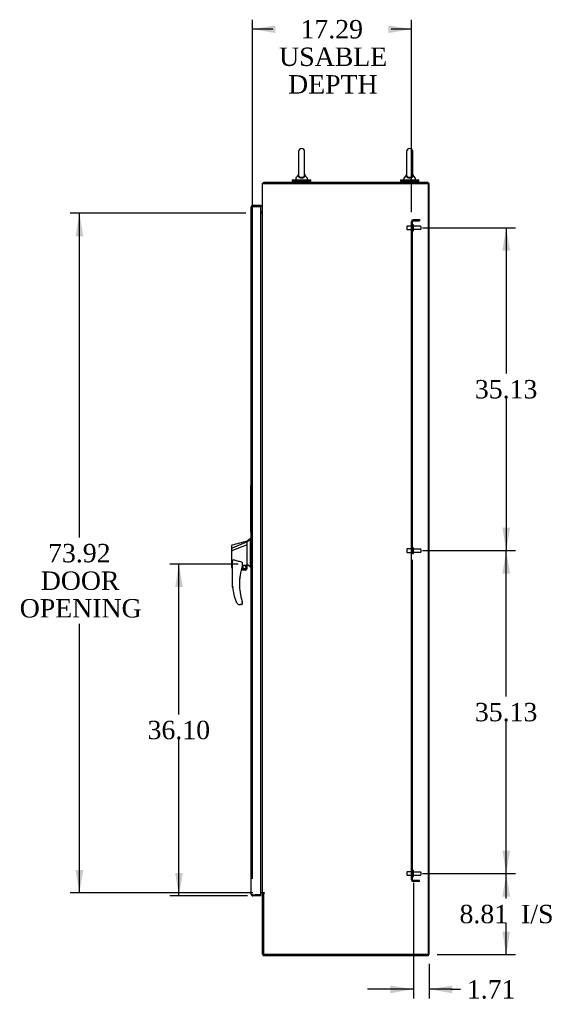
# Model space of a CAD drawing. Header units: inches. Extents: x 2 to 538, y -2 to 358.
# Tile 58 of 121: x 216 to 274, y 136 to 243. Entities that reach past the tile are written whole.
import ezdxf
from ezdxf.enums import TextEntityAlignment as Align
from ezdxf.lldxf.tags import DXFTag

# ---------------------------------------------------------------- set-up
doc = ezdxf.new("R2010")
doc.units = ezdxf.units.IN
doc.header["$MEASUREMENT"] = 0
for name, color, linetype in [('COM49853', 7, 'Continuous'), ('COM54274-3', 7, 'Continuous'), ('COM54321-2', 7, 'Continuous'), ('COM54323-2', 7, 'Continuous'), ('COM54330-5', 7, 'Continuous'), ('COM70995-2', 7, 'Continuous'), ('COM71137-8', 7, 'Continuous'), ('COM71139-8', 7, 'Continuous'), ('Default', 7, 'Continuous'), ('GSK11033', 7, 'Continuous'), ('HAN13060', 7, 'Continuous'), ('HAN13064', 7, 'Continuous'), ('LAB20180', 7, 'Continuous'), ('LAB30004', 7, 'Continuous'), ('ROL87452', 7, 'Continuous'), ('SCS00681', 7, 'Continuous'), ('STD26094', 7, 'Continuous'), ('WAF25363', 7, 'Continuous'), ('WAM254785', 7, 'Continuous')]:
    doc.layers.add(name, color=color, linetype=linetype)
doc.styles.add('SEACAD_Times_New_Roman', font='times.ttf')
tags = doc.linetypes.add('HIDDEN2', pattern=[0.1875, 0.125, -0.0625]).pattern_tags.tags
tags[6:7] = [DXFTag(74, 4), DXFTag(75, 0), DXFTag(340, '0'), DXFTag(46, 0.0), DXFTag(50, 0.0), DXFTag(44, 0.0), DXFTag(45, 0.0)]
tags[4:5] = [DXFTag(74, 4), DXFTag(75, 0), DXFTag(340, '0'), DXFTag(46, 0.0), DXFTag(50, 0.0), DXFTag(44, 0.0), DXFTag(45, 0.0)]
doc.dimstyles.new('HAMMOND_(STH_-_540x360)', dxfattribs={"dimtxt": 2, "dimasz": 2.5, "dimexe": 1, "dimexo": 1, "dimgap": 0.5, "dimtad": 0, "dimtih": 1, "dimtoh": 1, "dimzin": 0, "dimdsep": 46, "dimtxsty": 'SEACAD_Times_New_Roman', "dimblk1": '_SE_FILLED', "dimblk2": '_SE_FILLED', "dimsah": 1, "dimcen": 1, "dimadec": 0, "dimazin": 0, "dimtfac": 0.8, "dimtofl": 0, "dimtmove": 1, "dimatfit": 3, "dimfxl": 1, "dimtolj": 1, "dimtzin": 0, "dimarcsym": 0})

# ---------------------------------------------------------------- blocks, each defined once
blk = doc.blocks.new('SE2')
at = {"layer": 'COM49853', "color": 7, "linetype": 'HIDDEN2'}
for p, q in [((258.27, 185.12), (258.27, 221.15)), ((258.39, 220.75), (258.27, 220.75)), ((258.39, 220.76), (258.39, 221.15)), ((258.45, 221.34), (259.14, 221.34)), ((258.45, 221.21), (259.14, 221.21)), ((259.14, 221.34), (259.14, 221.21)), ((258.27, 220.18), (258.39, 220.18)), ((258.39, 185.63), (258.39, 220.17)), ((258.39, 185.62), (258.27, 185.62)), ((258.27, 149.52), (258.27, 185.06)), ((258.27, 185.06), (258.39, 185.06)), ((258.39, 150.51), (258.39, 184.34)), ((258.39, 150.5), (258.27, 150.5)), ((258.27, 149.93), (258.39, 149.93)), ((258.39, 149.52), (258.39, 149.92)), ((259.14, 149.46), (258.45, 149.46)), ((259.14, 149.34), (258.45, 149.34)), ((259.14, 149.34), (259.14, 149.46))]:
    blk.add_line(p, q, dxfattribs=at)
for centre, radius, start, end in [((258.45, 221.15), 0.185, 90, 180), ((258.45, 221.15), 0.06, 90, 180), ((258.45, 149.52), 0.185, 180, 270), ((258.45, 149.52), 0.06, 180, 270)]:
    blk.add_arc(centre, radius, start, end, dxfattribs=at)
at = {"layer": 'COM54274-3', "color": 7, "linetype": 'Continuous'}
for p, q in [((242.08, 225.28), (242.27, 225.28)), ((242.08, 148.11), (242.08, 225.28)), ((242.27, 225.28), (260.08, 225.28)), ((260.08, 225.28), (260.08, 141.4)), ((242.08, 222.03), (242.02, 222.03)), ((242.02, 148.11), (241.89, 148.11)), ((242.02, 148.11), (242.08, 148.11)), ((242.27, 148.11), (242.08, 148.11)), ((242.21, 141.4), (242.21, 148.08)), ((242.27, 148.08), (242.21, 148.08)), ((260.08, 141.4), (242.21, 141.4))]:
    blk.add_line(p, q, dxfattribs=at)
blk.add_arc((242.27, 148.09), 0.015, 270, 90, dxfattribs=at)
at = {"layer": 'COM54321-2', "color": 7, "linetype": 'Continuous'}
for p, q in [((242.21, 225.28), (242.21, 225.4)), ((260.08, 225.4), (242.21, 225.4)), ((260.08, 225.28), (260.08, 225.4)), ((242.02, 222.15), (241.89, 222.15)), ((242.02, 222.03), (241.89, 222.03))]:
    blk.add_line(p, q, dxfattribs=at)
for centre, radius, start, end in [((242.27, 225.22), 0.185, 108.9246, 161.0754), ((242.02, 222.21), 0.06, 270, 0), ((242.02, 222.21), 0.185, 270, 288.9246)]:
    blk.add_arc(centre, radius, start, end, dxfattribs=at)
at = {"layer": 'COM54323-2', "color": 7, "linetype": 'Continuous'}
blk.add_line((242.03, 222.03), (242.08, 222.03), dxfattribs=at)
at = {"layer": 'COM54330-5', "color": 7, "linetype": 'Continuous'}
for p, q in [((260.21, 225.28), (260.08, 225.28)), ((260.21, 141.4), (260.21, 225.28)), ((260.21, 141.4), (260.08, 141.4))]:
    blk.add_line(p, q, dxfattribs=at)
at = {"layer": 'COM70995-2', "color": 7, "linetype": 'Continuous'}
for p, q in [((242.08, 148.08), (242.08, 148.11)), ((242.08, 148.08), (242.21, 148.08)), ((242.08, 141.46), (242.08, 148.08)), ((242.21, 148.08), (242.21, 148.11)), ((260.08, 141.4), (260.08, 141.28)), ((260.08, 141.28), (242.27, 141.28))]:
    blk.add_line(p, q, dxfattribs=at)
blk.add_arc((242.27, 141.46), 0.185, 180, 270, dxfattribs=at)
at = {"layer": 'COM71137-8', "color": 7, "linetype": 'Continuous'}
for p, q in [((240.96, 222.78), (240.89, 222.83)), ((241.04, 222.78), (240.89, 222.78)), ((241.04, 222.78), (240.96, 222.78)), ((241.04, 222.9), (241.89, 222.9)), ((241.04, 222.78), (241.89, 222.78)), ((241.04, 222.78), (241.04, 222.78)), ((241.23, 222.78), (241.89, 222.78)), ((241.89, 222.9), (241.89, 222.78)), ((241.89, 147.9), (241.89, 222.78)), ((240.86, 147.96), (240.86, 222.72)), ((240.86, 222.72), (240.86, 222.72)), ((240.86, 222.72), (240.86, 222.72)), ((240.86, 222.72), (240.86, 222.72)), ((240.86, 147.96), (240.86, 147.96)), ((240.86, 147.96), (240.86, 147.96)), ((241.04, 147.9), (240.89, 147.9)), ((240.96, 147.9), (240.89, 147.86)), ((240.96, 147.9), (241.04, 147.9)), ((241.04, 147.9), (241.89, 147.9)), ((241.04, 147.9), (241.04, 147.9)), ((241.89, 147.9), (241.23, 147.9)), ((241.89, 147.78), (241.89, 147.9)), ((241.89, 147.78), (241.04, 147.78))]:
    blk.add_line(p, q, dxfattribs=at)
for centre, start, end in [((241.04, 222.72), 143.806, 179.8792), ((241.04, 222.72), 90, 143.806), ((241.04, 222.72), 179.9411, 180), ((241.04, 147.96), 180, 180.0589), ((241.04, 147.96), 180.1208, 216.194), ((241.04, 147.96), 216.194, 270)]:
    blk.add_arc(centre, 0.185, start, end, dxfattribs=at)
for points in [[(240.89, 222.78), (240.88, 222.77), (240.87, 222.76), (240.86, 222.74), (240.86, 222.74), (240.86, 222.73), (240.86, 222.72), (240.86, 222.72)], [(240.89, 147.9), (240.88, 147.91), (240.87, 147.92), (240.86, 147.94), (240.86, 147.94), (240.86, 147.95), (240.86, 147.96), (240.86, 147.96)]]:
    blk.add_open_spline(points, degree=3, knots=[0, 0, 0, 0, 0.5, 0.5, 0.75, 0.75, 1, 1, 1, 1], dxfattribs=at)
at = {"layer": 'COM71139-8', "color": 7, "linetype": 'Continuous'}
for p, q in [((241.89, 222.78), (241.89, 222.78)), ((240.89, 147.86), (240.89, 147.86)), ((241.89, 147.9), (241.89, 147.9)), ((241.89, 147.78), (241.04, 147.78)), ((241.89, 147.78), (241.89, 147.78))]:
    blk.add_line(p, q, dxfattribs=at)
blk.add_arc((241.04, 147.96), 0.185, 216.194, 270, dxfattribs=at)
at = {"layer": 'GSK11033', "color": 7, "linetype": 'Continuous'}
for p, q in [((241.23, 222.78), (240.98, 222.78)), ((240.98, 222.78), (240.98, 222.78)), ((241.23, 222.78), (241.23, 222.78)), ((240.98, 147.9), (241.23, 147.9)), ((240.98, 147.9), (240.98, 147.9)), ((241.23, 147.9), (241.23, 147.9))]:
    blk.add_line(p, q, dxfattribs=at)
at = {"layer": 'HAN13060', "color": 7, "linetype": 'Continuous'}
for p, q in [((240.42, 186.28), (240.42, 186.39)), ((240.86, 186.69), (240.77, 186.69)), ((240.78, 186.69), (240.78, 186.59)), ((240.78, 186.53), (240.78, 186.59)), ((240.78, 186.44), (240.78, 186.53)), ((240.78, 183.95), (240.78, 186.44)), ((238.74, 185.6), (238.74, 185.9)), ((238.74, 185.36), (238.74, 185.6)), ((238.74, 183.49), (238.74, 185.36)), ((240.42, 186.28), (238.79, 185.62)), ((240.42, 185.97), (238.8, 185.36)), ((238.8, 185.36), (238.8, 185.36)), ((240.42, 186.13), (240.42, 186.28)), ((240.42, 186.04), (240.42, 186.13)), ((240.42, 185.97), (240.42, 186.04)), ((240.42, 184.08), (240.42, 185.97)), ((238.82, 181.36), (238.82, 184.03)), ((238.82, 183.43), (238.82, 183.44)), ((240.23, 183.22), (239.75, 183.22)), ((239.78, 183.34), (240.36, 183.34)), ((239.88, 183.95), (239.88, 183.69)), ((239.88, 183.7), (240.01, 183.73)), ((240.09, 183.75), (240.33, 183.8)), ((240.36, 183.81), (240.42, 183.82)), ((240.36, 183.81), (240.36, 183.81)), ((240.36, 183.81), (240.36, 183.34)), ((240.42, 183.93), (240.42, 184.08)), ((240.42, 183.82), (240.42, 183.93)), ((240.78, 183.55), (240.78, 183.95)), ((240.78, 183.52), (240.78, 183.55)), ((240.78, 183.52), (240.86, 183.52)), ((239.38, 179.56), (239.38, 179.56)), ((239.82, 179.47), (239.67, 179.47)), ((239.88, 179.71), (239.88, 179.53))]:
    blk.add_line(p, q, dxfattribs=at)
blk.add_circle((240.1, 183.55), 0.188, dxfattribs=at)
for centre, radius, start, end in [((-60.09, 1304.89), 1158.16, 284.95443, 285.03882), ((224.39, 205.72), 25.11, 309.6694, 310.7299), ((238.8, 185.9), 0.06, 105.3239, 180.0002), ((238.79, 185.72), 0.361, 262.9065, 271.5232), ((245.99, 181.7), 6.42, 162.105, 197.0102), ((239.82, 183.69), 0.06, 342.105, 0), ((240.1, 183.55), 0.202, 115.2676, 90.8956), ((239.83, 184.67), 0.961, 280.5316, 285.6316), ((240.23, 183.34), 0.125, 270, 310.5358), ((240.23, 183.34), 0.125, 310.5358, 346.1135), ((240.23, 183.34), 0.125, 346.1135, 360), ((204.01, 140.38), 56.69, 49.5649, 50.0347), ((246.16, 182.29), 7.4, 187.261, 199.7146), ((239.67, 179.97), 0.5, 199.7146, 235.4377), ((239.67, 179.97), 0.5, 235.4377, 270), ((239.82, 179.53), 0.06, 270, 360), ((239.82, 179.71), 0.06, 0, 17.895)]:
    blk.add_arc(centre, radius, start, end, dxfattribs=at)
blk.add_ellipse((238.8, 183.49), major_axis=(0.06, 0), ratio=0.999979, start_param=3.141468, end_param=4.950188, dxfattribs=at)
blk.add_open_spline([(240.78, 186.59), (240.66, 186.49), (240.54, 186.38), (240.42, 186.28)], degree=3, dxfattribs=at)
for points, knots in [([(238.79, 185.62), (238.77, 185.62), (238.76, 185.62), (238.75, 185.61), (238.74, 185.6), (238.74, 185.6)], [0, 0, 0, 0, 0.5, 0.5, 1, 1, 1, 1]), ([(238.82, 184.03), (238.82, 184.09), (238.83, 184.14), (238.84, 184.23), (238.85, 184.26), (238.86, 184.3), (238.87, 184.31), (238.88, 184.33), (238.88, 184.34), (238.9, 184.34), (238.9, 184.35), (238.91, 184.34)], [0, 0, 0, 0, 0.5, 0.5, 0.75, 0.75, 0.875, 0.875, 0.9375, 0.9375, 1, 1, 1, 1]), ([(239.82, 184.1), (239.74, 184.11), (239.67, 184.13), (239.51, 184.16), (239.43, 184.17), (239.28, 184.21), (239.21, 184.24), (239.06, 184.29), (238.98, 184.31), (238.91, 184.34)], [0, 0, 0, 0, 0.25, 0.25, 0.5, 0.5, 0.75, 0.75, 1, 1, 1, 1]), ([(239.82, 184.1), (239.83, 184.1), (239.83, 184.1), (239.84, 184.1), (239.84, 184.1), (239.85, 184.09), (239.85, 184.08), (239.86, 184.07), (239.86, 184.06), (239.87, 184.05), (239.87, 184.04), (239.87, 184.02), (239.88, 184.01), (239.88, 183.98), (239.88, 183.98), (239.88, 183.96), (239.88, 183.96), (239.88, 183.95)], [0, 0, 0, 0, 0.0625, 0.0625, 0.125, 0.125, 0.25, 0.25, 0.375, 0.375, 0.5, 0.5, 0.75, 0.75, 0.875, 0.875, 1, 1, 1, 1]), ([(240.33, 183.8), (240.33, 183.8), (240.33, 183.8), (240.34, 183.81), (240.34, 183.81), (240.35, 183.81), (240.36, 183.81), (240.36, 183.81)], [0, 0, 0, 0, 0.25, 0.25, 0.5, 0.5, 1, 1, 1, 1]), ([(238.91, 181.36), (238.91, 181.36), (238.9, 181.36), (238.89, 181.36), (238.88, 181.36), (238.87, 181.36), (238.86, 181.36), (238.84, 181.36), (238.84, 181.36), (238.83, 181.36), (238.83, 181.36), (238.83, 181.36), (238.82, 181.36), (238.82, 181.36), (238.82, 181.36), (238.82, 181.36)], [0, 0, 0, 0, 0.125, 0.125, 0.25, 0.25, 0.5, 0.5, 0.625, 0.625, 0.75, 0.75, 0.875, 0.875, 1, 1, 1, 1]), ([(239.85, 179.82), (239.85, 179.8), (239.86, 179.78), (239.87, 179.76), (239.87, 179.75), (239.87, 179.74), (239.88, 179.73), (239.88, 179.73), (239.88, 179.73), (239.88, 179.72), (239.88, 179.72), (239.88, 179.72)], [0, 0, 0, 0, 0.5, 0.5, 0.75, 0.75, 0.875, 0.875, 0.9375, 0.9375, 1, 1, 1, 1])]:
    blk.add_open_spline(points, degree=3, knots=knots, dxfattribs=at)
at = {"layer": 'HAN13064', "color": 7, "linetype": 'Continuous'}
for p, q in [((238.82, 183.43), (238.82, 183.44)), ((240.23, 183.22), (239.75, 183.22)), ((240.36, 183.81), (240.42, 183.82)), ((240.42, 183.82), (240.42, 183.82)), ((240.78, 183.52), (240.86, 183.52)), ((239.82, 179.47), (239.67, 179.47))]:
    blk.add_line(p, q, dxfattribs=at)
for centre, radius, start, end in [((238.8, 185.9), 0.06, 105.3239, 180.0002), ((245.99, 181.7), 6.42, 166.284, 176.5354), ((240.1, 183.55), 0.188, 0, 180), ((240.23, 183.34), 0.125, 310.5358, 346.1135), ((246.16, 182.29), 7.4, 187.261, 199.7146)]:
    blk.add_arc(centre, radius, start, end, dxfattribs=at)
at = {"layer": 'LAB20180', "color": 7, "linetype": 'Continuous'}
for p, q in [((240.82, 192.43), (240.83, 192.43)), ((240.82, 192.3), (240.82, 192.43)), ((240.82, 188.93), (240.82, 192.3)), ((240.83, 188.74), (240.83, 192.49)), ((240.83, 192.49), (240.86, 192.49)), ((240.82, 189.62), (240.82, 189.62)), ((240.82, 188.8), (240.82, 188.93)), ((240.82, 188.8), (240.83, 188.8)), ((240.83, 188.74), (240.86, 188.74))]:
    blk.add_line(p, q, dxfattribs=at)
at = {"layer": 'LAB30004', "color": 7, "linetype": 'Continuous'}
for p, q in [((240.82, 187.45), (240.82, 188.8)), ((240.83, 187.24), (240.83, 188.74)), ((240.82, 187.77), (240.82, 187.77)), ((240.82, 187.33), (240.82, 187.45)), ((240.82, 187.33), (240.83, 187.33)), ((240.82, 187.33), (240.82, 187.33)), ((240.82, 187.33), (240.83, 187.33)), ((240.83, 187.24), (240.83, 187.24)), ((240.83, 187.24), (240.86, 187.24)), ((240.83, 187.24), (240.86, 187.24))]:
    blk.add_line(p, q, dxfattribs=at)
at = {"layer": 'ROL87452', "color": 7, "linetype": 'Continuous'}
for start, end in [(174.1697, 177.6168), (174.276, 177.7227)]:
    blk.add_arc((242.71, 148.06), 0.5, start, end, dxfattribs=at)
at = {"layer": 'SCS00681', "color": 7, "linetype": 'Continuous'}
for p, q in [((246, 228.75), (246, 226.17)), ((246.66, 226.17), (246.66, 228.75)), ((257.75, 228.75), (257.75, 226.17)), ((258.41, 226.17), (258.41, 228.75)), ((246, 226.21), (245.72, 225.88)), ((246.94, 225.88), (246.66, 226.21)), ((257.75, 226.21), (257.47, 225.88)), ((258.69, 225.88), (258.41, 226.21)), ((245.71, 225.84), (245.71, 225.72)), ((246.96, 225.72), (246.96, 225.84)), ((257.46, 225.84), (257.46, 225.72)), ((258.71, 225.72), (258.71, 225.84))]:
    blk.add_line(p, q, dxfattribs=at)
for centre, radius, start, end in [((246.33, 228.75), 0.331, 0, 180), ((258.08, 228.75), 0.331, 0, 180), ((245.77, 225.84), 0.06, 140.3214, 180), ((245.77, 225.72), 0.06, 180, 270), ((246.9, 225.72), 0.06, 270, 0), ((246.9, 225.84), 0.06, 0, 39.6786), ((257.52, 225.84), 0.06, 140.3214, 180), ((257.52, 225.72), 0.06, 180, 270), ((258.65, 225.72), 0.06, 270, 0), ((258.65, 225.84), 0.06, 0, 39.6786)]:
    blk.add_arc(centre, radius, start, end, dxfattribs=at)
for points, knots in [([(246, 226.25), (246, 226.25), (246, 226.26), (245.99, 226.26), (245.98, 226.26), (245.97, 226.26), (245.96, 226.26), (245.96, 226.26), (245.95, 226.25), (245.95, 226.25), (245.95, 226.25), (245.95, 226.24), (245.95, 226.24), (245.95, 226.24), (245.95, 226.24), (245.95, 226.24), (245.95, 226.24), (245.95, 226.23), (245.94, 226.21), (245.94, 226.17), (245.94, 226.12), (245.96, 226.07), (245.99, 226.02), (246.03, 225.98), (246.08, 225.95), (246.14, 225.92), (246.2, 225.9), (246.27, 225.89), (246.34, 225.89), (246.41, 225.89), (246.47, 225.9), (246.53, 225.92), (246.59, 225.95), (246.64, 225.99), (246.68, 226.03), (246.7, 226.08), (246.72, 226.13), (246.72, 226.18), (246.72, 226.22), (246.72, 226.24), (246.71, 226.24), (246.71, 226.24), (246.71, 226.24), (246.71, 226.24), (246.71, 226.24), (246.71, 226.24), (246.71, 226.25), (246.71, 226.25), (246.71, 226.26), (246.7, 226.26), (246.69, 226.26), (246.68, 226.26), (246.67, 226.26), (246.66, 226.25), (246.66, 226.25), (246.66, 226.24), (246.66, 226.24)], [0.0142212, 0.0142212, 0.0142212, 0.0142212, 0.0142232, 0.0193557, 0.024767, 0.0300603, 0.0342718, 0.0378111, 0.0407853, 0.0431929, 0.0449862, 0.0458763, 0.0463653, 0.0467829, 0.0473908, 0.0486274, 0.0526041, 0.0764074, 0.1053875, 0.1454554, 0.1928414, 0.2394152, 0.2827969, 0.3243704, 0.3632141, 0.400083, 0.4349408, 0.4717999, 0.5069248, 0.5416756, 0.576165, 0.6120005, 0.6488445, 0.6882373, 0.7298241, 0.7739172, 0.8204194, 0.8696317, 0.9142414, 0.9378799, 0.9539625, 0.9576536, 0.959585, 0.96082, 0.9610884, 0.9613418, 0.9618007, 0.9651255, 0.9690943, 0.9733024, 0.9782071, 0.9835709, 0.9893604, 0.993848, 0.9975679, 1, 1, 1, 1]), ([(246, 226.17), (246, 226.17), (246, 226.17), (246, 226.13), (246.01, 226.09), (246.06, 226.03), (246.1, 226), (246.18, 225.97), (246.21, 225.96), (246.27, 225.95), (246.31, 225.95), (246.38, 225.95), (246.41, 225.95), (246.47, 225.97), (246.5, 225.98), (246.58, 226.01), (246.61, 226.04), (246.65, 226.1), (246.66, 226.14), (246.66, 226.17), (246.66, 226.18), (246.66, 226.18)], [0.2404678, 0.2404678, 0.2404678, 0.2404678, 0.25, 0.25, 0.3125, 0.3125, 0.375, 0.375, 0.40625, 0.40625, 0.4375, 0.4375, 0.46875, 0.46875, 0.5, 0.5, 0.5625, 0.5625, 0.625, 0.625, 0.6336077, 0.6336077, 0.6336077, 0.6336077]), ([(257.75, 226.25), (257.75, 226.25), (257.75, 226.26), (257.74, 226.26), (257.73, 226.26), (257.72, 226.26), (257.71, 226.26), (257.71, 226.26), (257.7, 226.25), (257.7, 226.25), (257.7, 226.25), (257.7, 226.24), (257.7, 226.24), (257.7, 226.24), (257.7, 226.24), (257.7, 226.24), (257.7, 226.24), (257.7, 226.23), (257.69, 226.21), (257.69, 226.17), (257.69, 226.12), (257.71, 226.07), (257.74, 226.02), (257.78, 225.98), (257.83, 225.95), (257.89, 225.92), (257.95, 225.9), (258.02, 225.89), (258.09, 225.89), (258.16, 225.89), (258.22, 225.9), (258.28, 225.92), (258.34, 225.95), (258.39, 225.99), (258.43, 226.03), (258.45, 226.08), (258.47, 226.13), (258.47, 226.18), (258.47, 226.22), (258.47, 226.24), (258.46, 226.24), (258.46, 226.24), (258.46, 226.24), (258.46, 226.24), (258.46, 226.24), (258.46, 226.24), (258.46, 226.25), (258.46, 226.25), (258.46, 226.26), (258.45, 226.26), (258.44, 226.26), (258.43, 226.26), (258.42, 226.26), (258.41, 226.25), (258.41, 226.25), (258.41, 226.24), (258.41, 226.24)], [0.0142212, 0.0142212, 0.0142212, 0.0142212, 0.0142232, 0.0193557, 0.024767, 0.0300603, 0.0342718, 0.0378111, 0.0407853, 0.0431929, 0.0449862, 0.0458763, 0.0463653, 0.0467829, 0.0473908, 0.0486274, 0.0526041, 0.0764074, 0.1053875, 0.1454554, 0.1928414, 0.2394152, 0.2827969, 0.3243704, 0.3632141, 0.400083, 0.4349408, 0.4717999, 0.5069248, 0.5416756, 0.576165, 0.6120005, 0.6488445, 0.6882373, 0.7298241, 0.7739172, 0.8204194, 0.8696317, 0.9142414, 0.9378799, 0.9539625, 0.9576536, 0.959585, 0.96082, 0.9610884, 0.9613418, 0.9618007, 0.9651255, 0.9690943, 0.9733024, 0.9782071, 0.9835709, 0.9893604, 0.993848, 0.9975679, 1, 1, 1, 1]), ([(257.75, 226.17), (257.75, 226.17), (257.75, 226.17), (257.75, 226.13), (257.76, 226.09), (257.81, 226.03), (257.85, 226), (257.93, 225.97), (257.96, 225.96), (258.02, 225.95), (258.06, 225.95), (258.13, 225.95), (258.16, 225.95), (258.22, 225.97), (258.25, 225.98), (258.33, 226.01), (258.36, 226.04), (258.4, 226.1), (258.41, 226.14), (258.41, 226.17), (258.41, 226.18), (258.41, 226.18)], [0.2404678, 0.2404678, 0.2404678, 0.2404678, 0.25, 0.25, 0.3125, 0.3125, 0.375, 0.375, 0.40625, 0.40625, 0.4375, 0.4375, 0.46875, 0.46875, 0.5, 0.5, 0.5625, 0.5625, 0.625, 0.625, 0.6336077, 0.6336077, 0.6336077, 0.6336077])]:
    blk.add_open_spline(points, degree=3, knots=knots, dxfattribs=at)
at = {"layer": 'STD26094', "color": 7, "linetype": 'HIDDEN2'}
for p, q in [((257.81, 220.65), (257.77, 220.61)), ((257.81, 220.28), (257.81, 220.65)), ((258.39, 220.65), (257.81, 220.65)), ((258.39, 220.17), (258.39, 220.76)), ((258.46, 220.79), (258.42, 220.79)), ((258.49, 220.17), (258.49, 220.76)), ((259.27, 220.63), (258.49, 220.63)), ((257.77, 220.61), (257.77, 220.31)), ((257.77, 220.31), (257.81, 220.28)), ((257.81, 220.28), (258.39, 220.28)), ((258.42, 220.14), (258.46, 220.14)), ((258.49, 220.3), (259.27, 220.3)), ((259.33, 220.36), (259.33, 220.57)), ((257.81, 185.53), (257.77, 185.49)), ((257.77, 185.49), (257.77, 185.19)), ((257.81, 185.15), (257.81, 185.53)), ((258.39, 185.53), (257.81, 185.53)), ((258.39, 185.04), (258.39, 185.63)), ((258.46, 185.66), (258.42, 185.66)), ((258.49, 185.04), (258.49, 185.63)), ((259.27, 185.5), (258.49, 185.5)), ((259.33, 185.23), (259.33, 185.44)), ((257.77, 185.19), (257.81, 185.15)), ((257.81, 185.15), (258.39, 185.15)), ((258.42, 185.01), (258.46, 185.01)), ((258.49, 185.17), (259.27, 185.17)), ((257.81, 150.4), (257.77, 150.36)), ((257.77, 150.36), (257.77, 150.06)), ((257.77, 150.06), (257.81, 150.03)), ((257.81, 150.03), (257.81, 150.4)), ((258.39, 150.4), (257.81, 150.4)), ((257.81, 150.03), (258.39, 150.03)), ((258.39, 149.92), (258.39, 150.51)), ((258.46, 150.54), (258.42, 150.54)), ((258.49, 149.92), (258.49, 150.51)), ((259.27, 150.38), (258.49, 150.38)), ((258.49, 150.05), (259.27, 150.05)), ((259.33, 150.11), (259.33, 150.32)), ((258.42, 149.89), (258.46, 149.89))]:
    blk.add_line(p, q, dxfattribs=at)
for centre, radius, start, end in [((258.42, 220.76), 0.03, 90, 180), ((258.46, 220.76), 0.03, 0, 90), ((259.27, 220.57), 0.06, 0, 90), ((258.42, 220.17), 0.03, 180, 270), ((258.46, 220.17), 0.03, 270, 0), ((259.27, 220.36), 0.06, 270, 0), ((258.42, 185.63), 0.03, 90, 180), ((258.46, 185.63), 0.03, 0, 90), ((259.27, 185.44), 0.06, 0, 90), ((258.42, 185.04), 0.03, 180, 270), ((258.46, 185.04), 0.03, 270, 0), ((259.27, 185.23), 0.06, 270, 0), ((258.42, 150.51), 0.03, 90, 180), ((258.46, 150.51), 0.03, 0, 90), ((259.27, 150.32), 0.06, 0, 90), ((259.27, 150.11), 0.06, 270, 0), ((258.42, 149.92), 0.03, 180, 270), ((258.46, 149.92), 0.03, 270, 0)]:
    blk.add_arc(centre, radius, start, end, dxfattribs=at)
at = {"layer": 'WAF25363', "color": 7, "linetype": 'Continuous'}
for p, q in [((245.32, 225.66), (247.34, 225.66)), ((245.32, 225.66), (245.32, 225.53)), ((245.32, 225.53), (247.34, 225.53)), ((247.34, 225.53), (247.34, 225.66)), ((257.07, 225.66), (259.09, 225.66)), ((257.07, 225.66), (257.07, 225.53)), ((257.07, 225.53), (259.09, 225.53)), ((259.09, 225.53), (259.09, 225.66))]:
    blk.add_line(p, q, dxfattribs=at)
at = {"layer": 'WAM254785', "color": 7, "linetype": 'Continuous'}
for p, q in [((245.58, 225.53), (245.58, 225.4)), ((247.08, 225.4), (247.08, 225.53)), ((257.33, 225.53), (257.33, 225.4)), ((258.83, 225.4), (258.83, 225.53))]:
    blk.add_line(p, q, dxfattribs=at)
blk = doc.blocks.new('DMBLK4800')
at = {"layer": 'Default', "linetype": 'Continuous'}
for points in [[(269, 147.71), (268.58, 150.21), (268.16, 147.71)], [(269, 143.9), (268.16, 143.9), (268.58, 141.4)]]:
    blk.add_hatch(color=7, dxfattribs=at).paths.add_polyline_path(points)
at = {"layer": 'Default', "color": 7, "linetype": 'Continuous'}
for p, q in [((259.49, 150.21), (269.58, 150.21)), ((268.58, 147.51), (268.58, 150.21)), ((268.58, 141.4), (268.58, 144.81)), ((261.08, 141.4), (269.58, 141.4))]:
    blk.add_line(p, q, dxfattribs=at)
at = {"layer": 'Default', "color": 7, "linetype": 'Continuous', "style": 'SEACAD_Times_New_Roman'}
for s, p in [('8.81', (263.5, 146.81)), ('I/S', (270.2, 146.81))]:
    blk.add_text(s, height=2, dxfattribs=at).set_placement(p, align=Align.TOP_LEFT)
blk = doc.blocks.new('_SE_FILLED')
at = {"color": 0}
blk.add_line((0, 0), (-1, 0), dxfattribs=at)
blk.add_solid([(0, 0), (-1, -0.1665), (-1, 0.1665), (0, 0)], dxfattribs=at)
blk = doc.blocks.new('DMBLK4801')
at = {"layer": 'Default', "linetype": 'Continuous'}
for points in [[(269, 182.84), (268.58, 185.34), (268.16, 182.84)], [(269, 152.71), (268.16, 152.71), (268.58, 150.21)]]:
    blk.add_hatch(color=7, dxfattribs=at).paths.add_polyline_path(points)
at = {"layer": 'Default', "color": 7, "linetype": 'Continuous'}
for p, q in [((259.49, 185.34), (269.58, 185.34)), ((268.58, 169.48), (268.58, 185.34)), ((268.58, 150.21), (268.58, 166.78)), ((259.49, 150.21), (269.58, 150.21))]:
    blk.add_line(p, q, dxfattribs=at)
at = {"layer": 'Default', "color": 7, "linetype": 'Continuous', "style": 'SEACAD_Times_New_Roman'}
blk.add_text('35.13', height=2, dxfattribs=at).set_placement((265.17, 168.78), align=Align.TOP_LEFT)
blk = doc.blocks.new('DMBLK4803')
at = {"layer": 'Default', "linetype": 'Continuous'}
for points in [[(255.99, 137.2), (258.49, 137.62), (255.99, 138.03)], [(262.71, 137.2), (262.71, 138.03), (260.21, 137.62)]]:
    blk.add_hatch(color=7, dxfattribs=at).paths.add_polyline_path(points)
at = {"layer": 'Default', "color": 7, "linetype": 'Continuous'}
for p, q in [((258.49, 149.21), (258.49, 136.62)), ((260.21, 140.4), (260.21, 136.62)), ((258.49, 137.62), (253.49, 137.62)), ((262.6, 137.62), (260.21, 137.62)), ((262.6, 137.62), (263.6, 137.62))]:
    blk.add_line(p, q, dxfattribs=at)
at = {"layer": 'Default', "color": 7, "linetype": 'Continuous', "style": 'SEACAD_Times_New_Roman'}
blk.add_text('1.71', height=2, dxfattribs=at).set_placement((264.3, 138.62), align=Align.TOP_LEFT)
blk = doc.blocks.new('DMBLK4810')
at = {"layer": 'Default', "linetype": 'Continuous'}
for points in [[(221.75, 219.53), (222.59, 219.53), (222.17, 222.03)], [(221.75, 150.61), (222.17, 148.11), (222.59, 150.61)]]:
    blk.add_hatch(color=7, dxfattribs=at).paths.add_polyline_path(points)
at = {"layer": 'Default', "color": 7, "linetype": 'Continuous'}
for p, q in [((240.27, 222.03), (221.17, 222.03)), ((222.17, 186.77), (222.17, 222.03)), ((222.17, 148.11), (222.17, 177.37)), ((241.02, 148.11), (221.17, 148.11))]:
    blk.add_line(p, q, dxfattribs=at)
at = {"layer": 'Default', "color": 7, "linetype": 'Continuous', "style": 'SEACAD_Times_New_Roman'}
for s, p in [('73.92', (218.76, 186.07)), ('DOOR', (217.97, 183.07)), ('OPENING', (215.68, 180.07))]:
    blk.add_text(s, height=2, dxfattribs=at).set_placement(p, align=Align.TOP_LEFT)
blk = doc.blocks.new('DMBLK4819')
at = {"layer": 'Default', "linetype": 'Continuous'}
for points in [[(243.48, 242.47), (240.98, 242.06), (243.48, 241.64)], [(255.77, 242.47), (255.77, 241.64), (258.27, 242.06)]]:
    blk.add_hatch(color=7, dxfattribs=at).paths.add_polyline_path(points)
at = {"layer": 'Default', "color": 7, "linetype": 'Continuous'}
for p, q in [((240.98, 149.65), (240.98, 243.06)), ((243.19, 242.06), (240.98, 242.06)), ((258.27, 242.06), (256.06, 242.06)), ((258.27, 222.15), (258.27, 243.06))]:
    blk.add_line(p, q, dxfattribs=at)
at = {"layer": 'Default', "color": 7, "linetype": 'Continuous', "style": 'SEACAD_Times_New_Roman'}
for s, p in [('17.29', (246.21, 243.06)), ('USABLE', (243.89, 240.06)), ('DEPTH', (244.86, 237.06))]:
    blk.add_text(s, height=2, dxfattribs=at).set_placement(p, align=Align.TOP_LEFT)
blk = doc.blocks.new('DMBLK4820')
at = {"layer": 'Default', "linetype": 'Continuous'}
for points in [[(232.58, 181.38), (233.41, 181.38), (232.99, 183.88)], [(232.58, 150.28), (232.99, 147.78), (233.41, 150.28)]]:
    blk.add_hatch(color=7, dxfattribs=at).paths.add_polyline_path(points)
at = {"layer": 'Default', "color": 7, "linetype": 'Continuous'}
for p, q in [((239.42, 183.88), (231.99, 183.88)), ((232.99, 167.53), (232.99, 183.88)), ((232.99, 147.78), (232.99, 164.83)), ((240.46, 147.78), (231.99, 147.78))]:
    blk.add_line(p, q, dxfattribs=at)
at = {"layer": 'Default', "color": 7, "linetype": 'Continuous', "style": 'SEACAD_Times_New_Roman'}
blk.add_text('36.10', height=2, dxfattribs=at).set_placement((229.58, 166.83), align=Align.TOP_LEFT)
blk = doc.blocks.new('DMBLK4822')
at = {"layer": 'Default', "linetype": 'Continuous'}
for points in [[(269, 217.96), (268.58, 220.46), (268.16, 217.96)], [(269, 187.84), (268.16, 187.84), (268.58, 185.34)]]:
    blk.add_hatch(color=7, dxfattribs=at).paths.add_polyline_path(points)
at = {"layer": 'Default', "color": 7, "linetype": 'Continuous'}
for p, q in [((259.49, 220.46), (269.58, 220.46)), ((268.58, 220.46), (268.58, 204.6)), ((268.58, 201.9), (268.58, 185.34)), ((259.49, 185.34), (269.58, 185.34))]:
    blk.add_line(p, q, dxfattribs=at)
at = {"layer": 'Default', "color": 7, "linetype": 'Continuous', "style": 'SEACAD_Times_New_Roman'}
blk.add_text('35.13', height=2, dxfattribs=at).set_placement((265.17, 203.9), align=Align.TOP_LEFT)

msp = doc.modelspace()

# ---------------------------------------------------------------- block references
at = {"layer": 'Default'}
msp.add_blockref('SE2', (0, 0), dxfattribs=at)

# ---------------------------------------------------------------- dimensions: what is measured, and where the dimension line sits
at = {"layer": 'Default', "color": 7, "linetype": 'Continuous'}
dim = msp.add_linear_dim(base=(240.982, 242.056), p1=(258.269, 221.154), p2=(240.982, 148.655), text='\\A1;<>\\PUSABLE\\XDEPTH', dimstyle='HAMMOND_(STH_-_540x360)', override={"dimtmove": 0}, dxfattribs=at)
dim.commit()
dim.dimension.update_dxf_attribs({"geometry": 'DMBLK4819', "text_midpoint": (249.625, 242.056), "dimtype": 160})
for base, p1, p2, angle, text, picture, middle, dimtype in [((222.169, 148.106), (242.021, 148.106), (242.021, 222.029), 90, '\\A1;<>\\PDOOR\\XOPENING', 'DMBLK4810', (222.169, 185.068), 161), ((268.57930578, 220.464317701), (258.494194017, 220.464317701), (258.494194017, 185.339317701), 270, '\\A1;<>', 'DMBLK4822', (268.57930578, 202.901817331), 161), ((268.57930578, 150.214317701), (258.494194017, 150.214317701), (258.494194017, 185.339317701), 90, '\\A1;<>', 'DMBLK4801', (268.57930578, 167.776818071), 161), ((232.993, 183.878), (241.465, 147.78), (240.422, 183.878), 90, '\\A1;<>', 'DMBLK4820', (232.993, 165.829), 160), ((268.579, 150.214), (260.081, 141.404), (258.494, 150.214), 90, '\\A1;<> I/S', 'DMBLK4800', (268.579, 145.809), 160)]:
    dim = msp.add_linear_dim(base=base, p1=p1, p2=p2, angle=angle, text=text, dimstyle='HAMMOND_(STH_-_540x360)', override={"dimtmove": 0}, dxfattribs=at)
    dim.commit()
    dim.dimension.update_dxf_attribs({"geometry": picture, "text_midpoint": middle, "dimtype": dimtype})
dim = msp.add_linear_dim(base=(258.494, 137.615), p1=(260.206, 141.404), p2=(258.494, 150.214), text='\\A1;<>', dimstyle='HAMMOND_(STH_-_540x360)', dxfattribs=at)
dim.commit()
dim.dimension.update_dxf_attribs({"geometry": 'DMBLK4803', "text_midpoint": (263.599, 137.615), "dimtype": 160})

doc.saveas('drawing.dxf')
